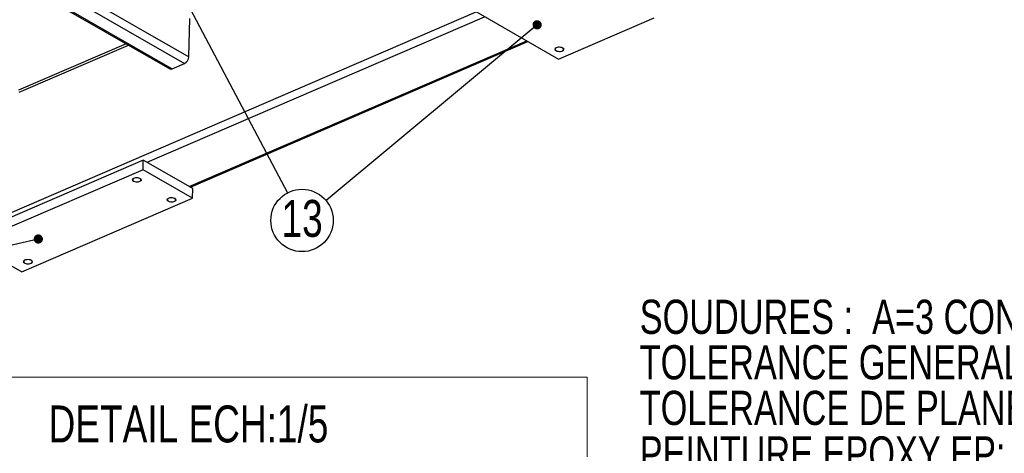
# Model space of a CAD drawing. Header units: millimetres. Extents: x 5 to 589, y 5 to 415.
# Tile 11 of 15: x 424 to 531, y 186 to 233. Entities that reach past the tile are written whole.
import ezdxf

# ---------------------------------------------------------------- set-up
doc = ezdxf.new("R2010")
doc.units = ezdxf.units.MM
doc.layers.add('NOTES', color=6, linetype='Continuous')
doc.layers.add('TRAIT-FINS', color=9, linetype='Continuous')
doc.layers.add('TRAIT-FORT', color=4, linetype='Continuous', lineweight=25)
doc.styles.add('SLDTEXTSTYLE0', font='TXT', dxfattribs={"width": 0.75})
doc.dimstyles.new('SLDDIMSTYLE3', dxfattribs={"dimtxt": 0.18, "dimasz": 1, "dimexe": 0, "dimexo": 0.0625, "dimgap": 0, "dimtad": 0, "dimtih": 1, "dimtoh": 1, "dimdec": 0, "dimrnd": 1e-09, "dimzin": 0, "dimdsep": 46, "dimtxsty": 'Standard', "dimblk1": 'DOT', "dimblk2": 'DOT', "dimsah": 1, "dimcen": 0.09, "dimadec": 0, "dimazin": 0, "dimtfac": 1, "dimtdec": 0, "dimtofl": 0, "dimtmove": 0, "dimatfit": 3, "dimldrblk": 'DOT', "dimfxl": 1, "dimfrac": 2, "dimtolj": 1, "dimtzin": 0, "dimarcsym": 0})

# ---------------------------------------------------------------- blocks, each defined once
blk = doc.blocks.new('SW_NOTE_0')
at = {"layer": 'NOTES', "color": 0, "char_height": 3.7042, "attachment_point": 1, "style": 'SLDTEXTSTYLE0'}
for s, insert in [('SOUDURES :  A=3 CONTINUE ETANCHE', (0, 4.77)), ('TOLERANCE GENERALE : ± 1 mm', (0, -0.16)), ('TOLERANCE DE PLANEITE : ± 1 mm/m', (0, -5.1)), ('PEINTURE EPOXY EP: 60µ', (0, -10.04)), ('COULEUR : BLANC RAL 9010', (0, -14.98)), ('Masse : 207.38 Kg', (0, -19.92))]:
    blk.add_mtext(s, dxfattribs=dict(at, insert=insert))
blk = doc.blocks.new('SW_NOTE_5')
at = {"layer": 'NOTES', "color": 0}
blk.add_circle((1.58, -2.99), 3.38, dxfattribs=at)
at = {"layer": 'NOTES', "color": 0, "insert": (1.59, -0.77), "char_height": 4, "attachment_point": 2, "style": 'SLDTEXTSTYLE0'}
blk.add_mtext('13', dxfattribs=at)
blk = doc.blocks.new('_Dot')
at = {"color": 0, "linetype": 'ByBlock', "lineweight": -2}
blk.add_line((-0.5, 0), (-1, 0), dxfattribs=at)
at = {"color": 0, "linetype": 'ByBlock', "const_width": 0.5}
blk.add_lwpolyline([(-0.25, 0, 1), (0.25, 0, 1)], format="xyb", close=True, dxfattribs=at)

msp = doc.modelspace()

# ---------------------------------------------------------------- linework, layer by layer
at = {"lineweight": 18}
for p, q in [((485.7455, 194.6231), (403.8237, 194.6231)), ((485.7455, 186.008), (485.7455, 194.6231))]:
    msp.add_line(p, q, dxfattribs=at)
at = {"layer": 'TRAIT-FINS', "lineweight": 18, "flags": 128}
for points in [[(482.3899, 230.3307), (482.5572, 230.3772), (482.7501, 230.3872), (482.9393, 230.3594), (483.0959, 230.2978), (483.1962, 230.212), (483.2248, 230.1149), (483.1774, 230.0214), (483.0612, 229.9456), (482.8939, 229.8992), (482.701, 229.8891), (482.5118, 229.917), (482.3552, 229.9785), (482.2549, 230.0643), (482.2263, 230.1614), (482.2737, 230.255), (482.3899, 230.3307)], [(436.5962, 216.1868), (436.7634, 216.2333), (436.9564, 216.2434), (437.1455, 216.2155), (437.3022, 216.154), (437.4024, 216.0681), (437.4311, 215.971), (437.3837, 215.8775), (437.2675, 215.8017), (437.1002, 215.7553), (436.9073, 215.7452), (436.7181, 215.7731), (436.5615, 215.8346), (436.4612, 215.9205), (436.4326, 216.0175), (436.48, 216.1111), (436.5962, 216.1868)], [(440.3556, 214.0302), (440.5228, 214.0767), (440.7158, 214.0867), (440.9049, 214.0589), (441.0616, 213.9974), (441.1618, 213.9115), (441.1904, 213.8144), (441.1431, 213.7209), (441.0269, 213.6451), (440.8596, 213.5987), (440.6667, 213.5886), (440.4775, 213.6165), (440.3208, 213.678), (440.2206, 213.7639), (440.192, 213.8609), (440.2394, 213.9545), (440.3556, 214.0302)], [(424.8002, 207.324), (424.9674, 207.3705), (425.1604, 207.3806), (425.3495, 207.3527), (425.5062, 207.2912), (425.6064, 207.2053), (425.6351, 207.1082), (425.5877, 207.0147), (425.4715, 206.9389), (425.3042, 206.8925), (425.1113, 206.8824), (424.9221, 206.9103), (424.7655, 206.9718), (424.6652, 207.0577), (424.6366, 207.1547), (424.684, 207.2483), (424.8002, 207.324)]]:
    msp.add_lwpolyline(points, dxfattribs=at)
at = {"layer": 'TRAIT-FORT', "lineweight": 25}
for p, q in [((426.8635, 237.3617), (442.1142, 228.613)), ((427.8337, 237.78), (442.5739, 229.3241)), ((425.3675, 236.7168), (440.4976, 228.0372)), ((425.5302, 236.7869), (440.7809, 228.0382)), ((388.0911, 197.2865), (473.7054, 234.1963)), ((438.041, 217.9031), (474.6187, 233.6724)), ((473.223, 234.473), (482.6215, 229.0815)), ((442.5739, 229.3241), (442.6958, 233.4802)), ((482.6215, 229.0815), (492.9917, 233.5523)), ((435.7762, 230.7457), (424.1291, 225.7245)), ((424.1775, 225.4967), (436.0237, 230.6038)), ((442.6059, 215.2843), (479.1837, 231.0536)), ((442.7457, 215.2042), (479.3235, 230.9734)), ((440.7809, 228.0382), (442.1142, 228.613)), ((437.6382, 218.1341), (419.1198, 210.1506)), ((437.6077, 217.0951), (437.6382, 218.1341)), ((443.0087, 215.0533), (437.6382, 218.1341)), ((437.6077, 217.0951), (419.0894, 209.1116)), ((442.9783, 214.0142), (437.6077, 217.0951)), ((442.9783, 214.0142), (443.0087, 215.0533)), ((424.4599, 206.0307), (442.9783, 214.0142)), ((419.0894, 209.1116), (424.4599, 206.0307))]:
    msp.add_line(p, q, dxfattribs=at)
at = {"layer": 'TRAIT-FORT', "lineweight": 25, "flags": 128}
for points in [[(482.3922, 229.9945), (482.4909, 229.9515), (482.6085, 229.9236), (482.7356, 229.9131), (482.8619, 229.9208), (482.9772, 229.9462), (483.072, 229.9871), (483.1388, 230.0402), (483.1722, 230.1013), (483.1693, 230.1654), (483.1305, 230.2272), (483.0589, 230.2819), (482.9603, 230.3249), (482.8427, 230.3528), (482.7155, 230.3633), (482.5892, 230.3555), (482.474, 230.3302), (482.3791, 230.2893), (482.3123, 230.2361), (482.279, 230.175), (482.2818, 230.111), (482.3206, 230.0491), (482.3922, 229.9945)], [(436.5985, 215.8506), (436.6971, 215.8076), (436.8147, 215.7797), (436.9418, 215.7692), (437.0681, 215.777), (437.1834, 215.8023), (437.2783, 215.8432), (437.3451, 215.8964), (437.3784, 215.9574), (437.3756, 216.0215), (437.3368, 216.0834), (437.2652, 216.138), (437.1665, 216.181), (437.0489, 216.2089), (436.9218, 216.2194), (436.7955, 216.2116), (436.6802, 216.1863), (436.5854, 216.1454), (436.5186, 216.0922), (436.4852, 216.0312), (436.4881, 215.9671), (436.5269, 215.9052), (436.5985, 215.8506)], [(440.3579, 213.694), (440.4565, 213.651), (440.5741, 213.6231), (440.7012, 213.6126), (440.8275, 213.6203), (440.9428, 213.6457), (441.0377, 213.6866), (441.1045, 213.7397), (441.1378, 213.8008), (441.1349, 213.8649), (441.0961, 213.9267), (441.0245, 213.9814), (440.9259, 214.0244), (440.8083, 214.0523), (440.6812, 214.0628), (440.5549, 214.055), (440.4396, 214.0297), (440.3448, 213.9888), (440.2779, 213.9356), (440.2446, 213.8745), (440.2475, 213.8105), (440.2863, 213.7486), (440.3579, 213.694)], [(424.8025, 206.9878), (424.9011, 206.9448), (425.0187, 206.9169), (425.1458, 206.9064), (425.2721, 206.9142), (425.3874, 206.9395), (425.4823, 206.9804), (425.5491, 207.0336), (425.5824, 207.0946), (425.5796, 207.1587), (425.5408, 207.2206), (425.4691, 207.2752), (425.3705, 207.3182), (425.2529, 207.3461), (425.1258, 207.3566), (424.9995, 207.3488), (424.8842, 207.3235), (424.7894, 207.2826), (424.7226, 207.2294), (424.6892, 207.1684), (424.6921, 207.1043), (424.7309, 207.0424), (424.8025, 206.9878)]]:
    msp.add_lwpolyline(points, dxfattribs=at)
at = {"layer": 'TRAIT-FORT', "lineweight": 25}
for centre, radius, start, end in [((441.7282, 229.3667), 0.8468, 297.123547, 357.118574), ((440.6384, 228.3138), 0.3103, 243.026733, 297.349252)]:
    msp.add_arc(centre, radius, start, end, dxfattribs=at)

# ---------------------------------------------------------------- block references
at = {"layer": 'NOTES'}
for name, p in [('SW_NOTE_5', (453.2604, 214.5891)), ('SW_NOTE_0', (491.432, 198.2466))]:
    msp.add_blockref(name, p, dxfattribs=at)

# ---------------------------------------------------------------- texts
at = {"layer": 'NOTES', "insert": (442.5345, 191.5547), "char_height": 4, "attachment_point": 2, "style": 'SLDTEXTSTYLE0'}
msp.add_mtext('DETAIL ECH:1/5', dxfattribs=at)

# ---------------------------------------------------------------- leaders
at = {"layer": 'NOTES'}
for points in [[(425.1881, 267.6675), (453.2604, 214.5891)], [(480.3146, 232.7961), (457.4442, 213.7623)], [(426.259, 209.587), (358.3313, 193.6965)]]:
    msp.add_leader(points, dimstyle='SLDDIMSTYLE3', dxfattribs=at)

doc.saveas('drawing.dxf')
